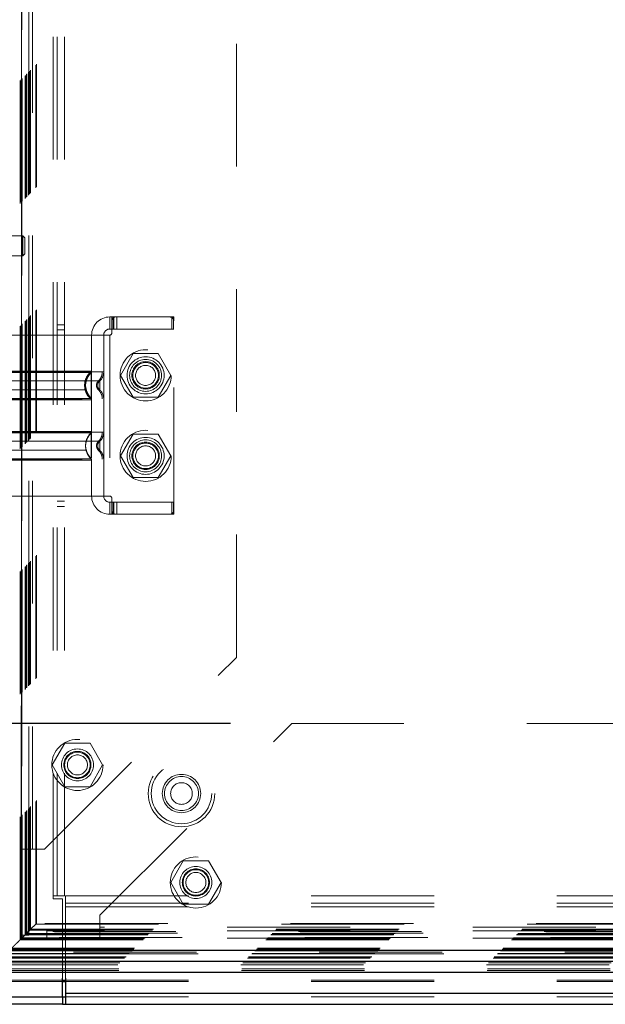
# Model space of a CAD drawing. Header units: inches. Extents: x 0.2 to 10.7, y 0.2 to 7.9.
# Tile 52 of 104: x 2.995 to 3.472, y 3.241 to 4.043. Entities that reach past the tile are written whole.
import ezdxf

# ---------------------------------------------------------------- set-up
doc = ezdxf.new("R2010")
doc.units = ezdxf.units.IN
doc.header["$MEASUREMENT"] = 0
doc.linetypes.add('HIDDEN', pattern=[0.075, 0.05, -0.025])
doc.layers.add('DIMENSIONS', color=140, linetype='Continuous')
doc.styles.add('SLDTEXTSTYLE0', font='TXT', dxfattribs={"width": 0.7})
doc.dimstyles.new('SLDDIMSTYLE0', dxfattribs={"dimtxt": 0.084961, "dimasz": 0.13, "dimexe": 0, "dimexo": 0.0625, "dimgap": 0.02124, "dimtad": 0, "dimtih": 1, "dimtoh": 1, "dimlfac": 12, "dimrnd": 1e-09, "dimzin": 12, "dimdsep": 46, "dimtxsty": 'SLDTEXTSTYLE0', "dimsah": 1, "dimcen": 0.09, "dimadec": 0, "dimazin": 3, "dimtfac": 1, "dimtofl": 0, "dimtmove": 0, "dimatfit": 3, "dimfxl": 0, "dimfrac": 2, "dimtolj": 1, "dimtzin": 12, "dimarcsym": 0})

# ---------------------------------------------------------------- blocks, each defined once
blk = doc.blocks.new('_D')
at = {"layer": 'DIMENSIONS'}
for p, q in [((3.16685, 4.95967), (2.50581, 4.95967)), ((2.63081, 4.95967), (2.63081, 4.3998)), ((2.46924, 4.24575), (2.44071, 4.24575)), ((2.44071, 4.24575), (2.44071, 4.11072)), ((2.79239, 4.24575), (2.82092, 4.24575)), ((2.82092, 4.24575), (2.82092, 4.11072)), ((2.44071, 4.11072), (2.46924, 4.11072)), ((2.82092, 4.11072), (2.79239, 4.11072)), ((2.63081, 3.46939), (2.63081, 4.0917)), ((3.16685, 3.46939), (2.50581, 3.46939))]:
    blk.add_line(p, q, dxfattribs=at)
for points in [[(2.63081, 4.95967), (2.61081, 4.82967), (2.65081, 4.82967)], [(2.63081, 3.46939), (2.65081, 3.59939), (2.61081, 3.59939)]]:
    blk.add_solid(points, dxfattribs=at)
at = {"layer": 'DIMENSIONS', "char_height": 0.083333, "attachment_point": 1, "style": 'SLDTEXTSTYLE0'}
for s, insert in [('17.88', (2.46924, 4.37219)), ('454.2', (2.46924, 4.21814))]:
    blk.add_mtext(s, dxfattribs=dict(at, insert=insert))

msp = doc.modelspace()

# ---------------------------------------------------------------- linework, layer by layer
at = {"color": 7, "linetype": 'HIDDEN', "lineweight": 18}
for p, q in [((2.9957412, 3.2932413), (2.9957412, 5.135814)), ((2.9965745, 3.2940746), (2.9965745, 5.1349806)), ((2.9967873, 5.134753), (2.9967873, 3.2943052)), ((2.9969912, 5.134564), (2.9969912, 3.2944913)), ((2.9969912, 3.2944913), (2.9969912, 5.134564)), ((2.9974078, 3.294908), (2.9974078, 5.1341473)), ((2.9974555, 3.2949382), (2.9974555, 5.1341048)), ((2.9996995, 3.2971996), (2.9996995, 5.1318556)), ((2.9996995, 3.2971996), (2.9996995, 5.1318556)), ((2.9999405, 3.2974406), (2.9999405, 5.1316146)), ((3.0008697, 3.2983698), (3.0008697, 5.1306854)), ((3.0011578, 3.298658), (3.0011578, 5.1303973)), ((3.0027804, 3.300261), (3.0027804, 5.1287927)), ((3.0034877, 3.3009878), (3.0034877, 5.1280674)), ((3.0042607, 3.3017609), (3.0042607, 5.1272944)), ((3.0083512, 3.3058513), (3.0083512, 5.1232039)), ((3.0090796, 3.3065826), (3.0090796, 5.1224932)), ((3.0227145, 3.3290358), (3.0227145, 5.0999525)), ((3.0227145, 3.3290358), (3.0227145, 5.0999525)), ((3.0257145, 3.3290358), (3.0257145, 5.0999525)), ((3.0317145, 3.3290358), (3.0317145, 5.0999525)), ((2.996847, 3.3670693), (2.996847, 5.061986)), ((3.002847, 3.3670693), (3.002847, 5.061986)), ((3.005847, 3.3670693), (3.005847, 5.061986)), ((3.005847, 3.3670693), (3.005847, 5.061986)), ((3.171847, 3.5233193), (3.171847, 4.905736)), ((2.9977952, 3.8668298), (2.9699081, 3.8668298)), ((2.9977952, 3.8668298), (2.9977952, 3.8504256)), ((2.9994356, 3.8651894), (2.9977952, 3.8668298)), ((2.9994356, 3.8651894), (2.9994356, 3.852066)), ((2.9977952, 3.8504256), (2.9994356, 3.852066)), ((2.9699081, 3.8504256), (2.9977952, 3.8504256)), ((3.0686613, 3.8006749), (3.0686613, 3.7908324)), ((3.0686613, 3.8006749), (3.0703018, 3.8006749)), ((3.0703018, 3.8006749), (3.0719422, 3.8006749)), ((3.0703018, 3.7973941), (3.0703018, 3.8006749)), ((3.0703018, 3.7973941), (3.0703018, 3.7875516)), ((3.0715709, 3.7908324), (3.0715709, 3.8006749)), ((3.0719422, 3.7908324), (3.0719422, 3.8006749)), ((3.0735826, 3.8006749), (3.0719422, 3.8006749)), ((3.1175458, 3.8006749), (3.0735826, 3.8006749)), ((3.0744949, 3.7908324), (3.0744949, 3.8006749)), ((3.1191863, 3.8006749), (3.1175458, 3.8006749)), ((3.1191863, 3.8006749), (3.1208267, 3.8006749)), ((3.1191863, 3.7908324), (3.1191863, 3.8006749)), ((3.1204699, 3.7908324), (3.1204699, 3.8006749)), ((3.1208267, 3.7973941), (3.1208267, 3.8006749)), ((3.1208267, 3.6431946), (3.1208267, 3.7973941)), ((3.0317145, 3.7942442), (3.0257145, 3.7942442)), ((3.0257145, 3.7900775), (3.0317145, 3.7900775)), ((3.0703018, 3.7908324), (3.0686613, 3.7908324)), ((3.0719422, 3.7908324), (3.0703018, 3.7908324)), ((3.1191863, 3.7908324), (3.0719422, 3.7908324)), ((3.1208267, 3.7908324), (3.1191863, 3.7908324)), ((3.0538976, 3.7859112), (2.9718766, 3.7859112)), ((3.0686613, 3.7859112), (3.0538976, 3.7859112)), ((3.0538976, 3.7859112), (3.0538976, 3.6546776)), ((3.0538976, 3.7859112), (3.0538976, 3.7566151)), ((3.0637401, 3.7859112), (3.0637401, 3.6546776)), ((3.0637401, 3.7859112), (3.0637401, 3.7559044)), ((3.0686613, 3.7859112), (3.0686613, 3.6546776)), ((3.0686613, 3.7859112), (3.0686613, 3.6546776)), ((3.0876128, 3.7708193), (3.0773649, 3.7530693)), ((3.1081088, 3.7708193), (3.0876128, 3.7708193)), ((3.1183567, 3.7530693), (3.1081088, 3.7708193)), ((3.0773649, 3.7530693), (3.0876128, 3.7353193)), ((3.1081088, 3.7353193), (3.1183567, 3.7530693)), ((3.0589062, 3.7457046), (3.0588188, 3.7449007)), ((3.0588188, 3.7449007), (3.0589062, 3.7440967)), ((3.0876128, 3.7353193), (3.1081088, 3.7353193)), ((3.0534064, 3.706232), (3.0525637, 3.7049816)), ((3.0876128, 3.705236), (3.0773649, 3.687486)), ((3.1081088, 3.705236), (3.0876128, 3.705236)), ((3.1183567, 3.687486), (3.1081088, 3.705236)), ((3.0589062, 3.696492), (3.0588188, 3.6956881)), ((3.0588188, 3.6956881), (3.0589062, 3.6948841)), ((3.0589089, 3.6965052), (3.0588202, 3.6956881)), ((3.0588202, 3.6956881), (3.0589089, 3.6948709)), ((3.0525637, 3.6863945), (3.0534064, 3.6851441)), ((3.0538976, 3.6839736), (3.0538976, 3.6546776)), ((3.0637401, 3.6846843), (3.0637401, 3.6546776)), ((3.0773649, 3.687486), (3.0876128, 3.669736)), ((3.1081088, 3.669736), (3.1183567, 3.687486)), ((3.0876128, 3.669736), (3.1081088, 3.669736)), ((3.0538976, 3.6546776), (2.9718766, 3.6546776)), ((3.0257145, 3.6504942), (3.0317145, 3.6504942)), ((3.0686613, 3.6546776), (3.0538976, 3.6546776)), ((3.0703018, 3.6530371), (3.0703018, 3.6431946)), ((3.0257145, 3.6463275), (3.0317145, 3.6463275)), ((3.0686613, 3.6497563), (3.0686613, 3.6399138)), ((3.0686613, 3.6497563), (3.0703018, 3.6497563)), ((3.0703018, 3.6497563), (3.0719422, 3.6497563)), ((3.0703018, 3.6399138), (3.0703018, 3.6431946)), ((3.0715709, 3.6399138), (3.0715709, 3.6497563)), ((3.0719422, 3.6399138), (3.0719422, 3.6497563)), ((3.1191863, 3.6497563), (3.0719422, 3.6497563)), ((3.0744949, 3.6399138), (3.0744949, 3.6497563)), ((3.1191863, 3.6399138), (3.1191863, 3.6497563)), ((3.1191863, 3.6497563), (3.1208267, 3.6497563)), ((3.1204699, 3.6399138), (3.1204699, 3.6497563)), ((3.1208267, 3.6399138), (3.1208267, 3.6431946)), ((3.0703018, 3.6399138), (3.0686613, 3.6399138)), ((3.0719422, 3.6399138), (3.0703018, 3.6399138)), ((3.0735826, 3.6399138), (3.0719422, 3.6399138)), ((3.0735826, 3.6399138), (3.1175458, 3.6399138)), ((3.1191863, 3.6399138), (3.1175458, 3.6399138)), ((3.1208267, 3.6399138), (3.1191863, 3.6399138)), ((3.015597, 3.3670693), (3.171847, 3.5233193)), ((2.9965597, 3.4836915), (2.9965556, 3.2940874)), ((3.060597, 3.3131388), (3.216847, 3.4693888)), ((4.308097, 3.4693888), (3.216847, 3.4693888)), ((3.032099, 3.4534305), (3.021851, 3.4356805)), ((3.0525949, 3.4534305), (3.032099, 3.4534305)), ((3.0628429, 3.4356805), (3.0525949, 3.4534305)), ((3.021851, 3.4356805), (3.032099, 3.4179305)), ((3.0525949, 3.4179305), (3.0628429, 3.4356805)), ((3.032099, 3.4179305), (3.0525949, 3.4179305)), ((2.996847, 3.3670693), (3.005847, 3.3670693)), ((2.996847, 3.2970693), (2.996847, 3.3670693)), ((3.002847, 3.2970693), (3.002847, 3.3670693)), ((3.005847, 3.3670693), (3.015597, 3.3670693)), ((3.1285157, 3.3576388), (3.1182677, 3.3398888)), ((3.1490116, 3.3576388), (3.1285157, 3.3576388)), ((3.1592596, 3.3398888), (3.1490116, 3.3576388)), ((3.1182677, 3.3398888), (3.1285157, 3.3221388)), ((3.1490116, 3.3221388), (3.1592596, 3.3398888)), ((3.0227145, 3.3265358), (3.0227145, 3.3290358)), ((3.0317145, 3.3290358), (3.0227145, 3.3290358)), ((3.0302145, 3.3265358), (3.0227145, 3.3265358)), ((3.0302145, 3.261954), (3.0302145, 3.3265358)), ((3.032707, 3.3290358), (4.492222, 3.3290358)), ((3.032707, 3.3290358), (3.032707, 3.3200358)), ((3.032707, 3.3230358), (4.492222, 3.3230358)), ((3.1285157, 3.3221388), (3.1490116, 3.3221388)), ((3.032707, 3.3200358), (4.492222, 3.3200358)), ((3.032707, 3.3200358), (3.032707, 3.261954)), ((3.032707, 3.3200358), (4.492222, 3.3200358)), ((3.0083512, 3.3058513), (3.0042607, 3.3017609)), ((3.0083512, 3.3058513), (4.5165371, 3.3058513)), ((4.5158252, 3.3065849), (3.0090685, 3.3065849)), ((3.060597, 3.3033888), (3.060597, 3.3131388)), ((2.9999405, 3.2974406), (2.9965745, 3.2940746)), ((2.9999405, 3.2974406), (4.5249478, 3.2974406)), ((3.0011578, 3.298658), (3.0008697, 3.2983698)), ((3.0008697, 3.2983698), (4.5240186, 3.2983698)), ((4.5237305, 3.298658), (3.0011578, 3.298658)), ((3.0025988, 3.3000989), (3.0019764, 3.2994765)), ((4.5223774, 3.3000279), (3.0024866, 3.3000279)), ((4.5223225, 3.3000716), (3.0025595, 3.3000716)), ((3.0034877, 3.3009878), (3.0027308, 3.3002309)), ((3.0042607, 3.3017609), (3.0034877, 3.3009878)), ((3.0034877, 3.3009878), (4.5214006, 3.3009878)), ((3.0042607, 3.3017609), (4.5206276, 3.3017609)), ((3.0174303, 3.3003888), (3.0174303, 3.2943888)), ((3.060597, 3.3003888), (3.0174303, 3.3003888)), ((4.464347, 3.3033888), (3.060597, 3.3033888)), ((3.060597, 3.2943888), (3.060597, 3.3033888)), ((4.464347, 3.3033888), (3.060597, 3.3033888)), ((4.464347, 3.3003888), (3.060597, 3.3003888)), ((2.9965745, 3.2940746), (2.9957412, 3.2932413)), ((2.9957412, 3.2932413), (4.5291471, 3.2932413)), ((2.9965745, 3.2940746), (4.5283138, 3.2940746)), ((2.9965991, 3.2940687), (4.5283048, 3.2940687)), ((2.9967402, 3.2942337), (4.5281381, 3.2942337)), ((2.996847, 3.2970693), (3.002847, 3.2970693)), ((2.9969912, 3.2944913), (4.5278971, 3.2944913)), ((2.9969912, 3.2944913), (4.5278971, 3.2944913)), ((4.5275037, 3.294921), (2.997375, 3.294921)), ((2.9974078, 3.294908), (4.5274805, 3.294908)), ((2.9996995, 3.2971996), (4.5251888, 3.2971996)), ((2.9996995, 3.2971996), (4.5251888, 3.2971996)), ((3.060597, 3.2943888), (3.0174303, 3.2943888)), ((4.464347, 3.2943888), (3.060597, 3.2943888)), ((4.5406241, 3.2817749), (2.9842673, 3.2817749)), ((2.9843496, 3.2817988), (4.5405387, 3.2817988)), ((2.9845052, 3.2820053), (4.5403831, 3.2820053)), ((4.5391975, 3.2831739), (2.9856915, 3.2831739)), ((2.9868241, 3.2843243), (4.5380641, 3.2843243)), ((2.9872948, 3.2847533), (4.5375935, 3.2847533)), ((2.9881265, 3.2856267), (4.5367618, 3.2856267)), ((2.9888573, 3.2863574), (4.536031, 3.2863574)), ((2.976958, 3.2744582), (4.5479302, 3.2744582)), ((2.9779418, 3.2754477), (4.5469426, 3.2754477)), ((2.9807078, 3.2782079), (4.5441805, 3.2782079)), ((2.9815217, 3.2790219), (4.5433666, 3.2790219)), ((2.9816714, 3.2791716), (4.5432169, 3.2791716)), ((2.981903, 3.279399), (4.5429712, 3.279399)), ((2.9752651, 3.2727143), (4.5496232, 3.2727143)), ((2.9759587, 3.2682563), (4.5489296, 3.2682563)), ((2.9760656, 3.2693895), (4.5488227, 3.2693895)), ((2.9618239, 3.2593206), (3.0302145, 3.2593206)), ((2.9627531, 3.2602532), (3.0302145, 3.2602532)), ((3.032707, 3.2602532), (4.492222, 3.2602532)), ((3.032707, 3.2593206), (4.492222, 3.2593206)), ((3.032707, 3.2496192), (4.492222, 3.2496192)), ((3.032707, 3.2466192), (4.492222, 3.2466192))]:
    msp.add_line(p, q, dxfattribs=at)
at = {"color": 7, "linetype": 'Continuous', "lineweight": 25}
for p, q in [((2.9872948, 3.2847533), (4.5375935, 3.2847533)), ((2.9843496, 3.27589), (4.5405387, 3.27589)), ((2.9752651, 3.2668055), (4.5496232, 3.2668055)), ((3.0302145, 3.2466192), (3.0302145, 3.261954)), ((3.0302145, 3.2602532), (3.032707, 3.2602532)), ((3.0302145, 3.2593206), (3.032707, 3.2593206)), ((3.032707, 3.261954), (3.032707, 3.2496192)), ((3.032707, 3.2496192), (4.492222, 3.2496192)), ((3.032707, 3.2496192), (3.032707, 3.2406192)), ((2.9572071, 3.2466192), (3.0302145, 3.2466192)), ((3.030207, 3.2466192), (3.030207, 3.2406192)), ((3.0302145, 3.2466192), (3.032707, 3.2466192)), ((3.030207, 3.2406192), (2.9572038, 3.2406192)), ((3.030207, 3.2406192), (3.032707, 3.2406192)), ((3.032707, 3.2406192), (4.492222, 3.2406192))]:
    msp.add_line(p, q, dxfattribs=at)
at = {"color": 7, "linetype": 'HIDDEN', "lineweight": 18}
for centre, radius in [((3.0979303, 3.7530693), 0.0208333), ((3.0978608, 3.7531028), 0.0150919), ((3.0978608, 3.7530693), 0.0130208), ((3.0978608, 3.7531028), 0.0111549), ((3.0978608, 3.7530693), 0.0104167), ((3.0978608, 3.7530693), 0.0081625), ((3.0979303, 3.687486), 0.0208333), ((3.0978608, 3.687486), 0.0150919), ((3.0978608, 3.687486), 0.0130208), ((3.0978608, 3.687486), 0.0111549), ((3.0978608, 3.687486), 0.0104167), ((3.0978608, 3.687486), 0.0081625), ((3.042347, 3.4356805), 0.0208333), ((3.042347, 3.4356805), 0.0130208), ((3.042347, 3.4356805), 0.0110417), ((3.042347, 3.4356805), 0.0104167), ((3.042347, 3.4356805), 0.0081625), ((3.1270478, 3.4123692), 0.0270833), ((3.1270478, 3.4123692), 0.0245833), ((3.1270478, 3.4123692), 0.0245833), ((3.1270478, 3.4123692), 0.015625), ((3.1270478, 3.4123692), 0.0138333), ((3.1270478, 3.4123692), 0.0088333), ((3.1387636, 3.3398888), 0.0208333), ((3.1387636, 3.3398888), 0.0130208), ((3.1387636, 3.3398888), 0.0110417), ((3.1387636, 3.3398888), 0.0104167), ((3.1387636, 3.3398888), 0.0081625)]:
    msp.add_circle(centre, radius, dxfattribs=at)
for centre, radius, start, end in [((3.0686613, 3.7859112), 0.0147638, 90, 180), ((3.0735826, 3.7973941), 0.0032808, 90, 180), ((3.1175458, 3.7973941), 0.0032808, 0, 90), ((3.0686613, 3.7859112), 0.0049213, 90, 180), ((3.0686613, 3.7875516), 0.0016404, 270, 0), ((3.0522571, 3.7566151), 0.0016404, 314.4762725, 360), ((3.0538976, 3.7559044), 0.0098425, 311.7633977, 0), ((3.0538976, 3.7338969), 0.0098425, 0, 48.2366023), ((3.0522571, 3.7331862), 0.0016404, 0, 45.5237275), ((3.0522571, 3.7074025), 0.0016404, 314.4762725, 360), ((3.0538976, 3.7066918), 0.0098425, 311.7633977, 0), ((3.0538976, 3.6846843), 0.0098425, 0, 48.2366023), ((3.0522571, 3.6839736), 0.0016404, 0, 45.5237275), ((3.0686613, 3.6546776), 0.0147638, 180, 270), ((3.0686613, 3.6546776), 0.0049213, 180, 270), ((3.0686613, 3.6530371), 0.0016404, 0, 90), ((3.0735826, 3.6431946), 0.0032808, 180, 270), ((3.1175458, 3.6431946), 0.0032808, 270, 0)]:
    msp.add_arc(centre, radius, start, end, dxfattribs=at)
for points, knots in [([(3.0025046, 3.3000096), (3.0024972, 3.30215), (3.0024763, 3.3082281), (3.0024588, 3.3192627), (3.0024476, 3.3340083), (3.0024468, 3.3511499), (3.0024518, 3.3756651), (3.0024566, 3.4061005), (3.0024519, 3.4514758), (3.002454, 3.5057894), (3.0024528, 3.6243131), (3.0024539, 3.8572414), (3.0024534, 4.2451067), (3.0024528, 4.5863601), (3.0024538, 4.8213118), (3.0024519, 4.9093041), (3.0024568, 4.9754369), (3.0024533, 5.0198521), (3.002448, 5.0422947), (3.0024471, 5.0635386), (3.0024582, 5.0822809), (3.0024838, 5.0978878), (3.0025191, 5.1104472), (3.0025576, 5.1203851), (3.0025871, 5.1262635), (3.0025989, 5.1288768), (3.0025993, 5.1289547)], [0, 0, 0, 0, 0.00351099, 0.00997012, 0.01809984, 0.02769812, 0.03808723, 0.05831184, 0.07762083, 0.11251589, 0.14740176, 0.27203389, 0.49458523, 0.78361263, 0.83178777, 0.87997353, 0.92794543, 0.94026453, 0.95282728, 0.96475771, 0.97511069, 0.9835701, 0.99035753, 0.99571192, 0.99987228, 1, 1, 1, 1]), ([(3.0637401, 3.7559044), (3.0635203, 3.7559044), (3.0630807, 3.7559044), (3.0595691, 3.7559044), (3.0541113, 3.7559044), (3.0467105, 3.7559044), (3.0377062, 3.7559044), (3.0274299, 3.7559044), (3.0162803, 3.7559044), (3.004685, 3.7559044), (2.9930895, 3.7559044), (2.9819402, 3.7559044), (2.9716628, 3.7559044), (2.9626629, 3.7559044), (2.9552459, 3.7559044), (2.9498482, 3.7559044), (2.9467425, 3.7559044), (2.9463378, 3.7559044), (2.946204, 3.7559044)], [0, 0, 0, 0, 0.06454115, 0.12908229, 0.19362344, 0.25816459, 0.32270573, 0.38724688, 0.45178803, 0.51632918, 0.58087032, 0.64541147, 0.70995262, 0.77449376, 0.83903491, 0.90357606, 0.9681172, 1, 1, 1, 1]), ([(3.0534064, 3.7554446), (3.0534136, 3.7554446), (3.052135, 3.7554447), (3.047259, 3.7554447), (3.0436465, 3.7554447), (3.0346243, 3.7554448), (3.0292208, 3.7554448), (3.0174385, 3.7554449), (3.011062, 3.7554449), (2.9983083, 3.755445), (2.9919311, 3.755445), (2.98015, 3.755445), (2.9747446, 3.7554451), (2.9657239, 3.7554451), (2.9621109, 3.7554451), (2.9572349, 3.7554452), (2.9559535, 3.7554452), (2.9559641, 3.7554453)], [0, 0, 0, 0, 0.125, 0.125, 0.25, 0.25, 0.375, 0.375, 0.5, 0.5, 0.625, 0.625, 0.75, 0.75, 0.875, 0.875, 1, 1, 1, 1]), ([(3.0533234, 3.7566151), (3.0532298, 3.7566151), (3.0528978, 3.7566151), (3.0503706, 3.7566151), (3.0458873, 3.7566151), (3.0397025, 3.7566151), (3.0322037, 3.7566151), (3.0236388, 3.7566151), (3.0143478, 3.7566151), (3.004685, 3.7566151), (2.9950221, 3.7566151), (2.9857311, 3.7566151), (2.9771662, 3.7566151), (2.9696674, 3.7566151), (2.9634826, 3.7566151), (2.9589993, 3.7566151), (2.9564721, 3.7566151), (2.9561401, 3.7566151), (2.9560465, 3.7566151)], [0, 0, 0, 0, 0.0265657, 0.09419917, 0.16183265, 0.22946612, 0.29709959, 0.36473307, 0.43236654, 0.50000002, 0.56763349, 0.63526696, 0.70290044, 0.77053391, 0.83816738, 0.90580086, 0.97343433, 1, 1, 1, 1]), ([(3.0526568, 3.7342585), (3.0519935, 3.7349862), (3.050667, 3.7364414), (3.0492895, 3.7390905), (3.0484105, 3.7419317), (3.0481082, 3.7449007), (3.0484105, 3.7478696), (3.0492895, 3.7507108), (3.050667, 3.7533599), (3.0519935, 3.7548151), (3.0526568, 3.7555429)], [0, 0, 0, 0, 0.12508567, 0.250126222, 0.375155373, 0.5, 0.624844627, 0.749873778, 0.87491433, 1, 1, 1, 1]), ([(3.0534064, 3.7343567), (3.0505916, 3.7370882), (3.0473721, 3.7449007), (3.0505916, 3.7527131), (3.0534064, 3.7554446)], [0.027131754, 0.027131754, 0.027131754, 0.027131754, 0.5, 0.972868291, 0.972868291, 0.972868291, 0.972868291]), ([(3.0534064, 3.7552398), (3.0530065, 3.7547641), (3.0522592, 3.7538751), (3.0510464, 3.7520557), (3.0496691, 3.7496159), (3.0492825, 3.7475828), (3.0490532, 3.7463767)], [0, 0, 0, 0, 0.18303053, 0.3420067, 0.60967324, 1, 1, 1, 1]), ([(3.0531657, 3.7554393), (3.0532393, 3.7555194), (3.0533881, 3.7556813), (3.0535403, 3.7559772), (3.0536438, 3.7562937), (3.0536545, 3.7565138), (3.0536598, 3.7566227)], [0, 0, 0, 0, 0.247526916, 0.500003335, 0.752478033, 1, 1, 1, 1]), ([(3.0534064, 3.7343567), (3.0534064, 3.734329), (3.0534064, 3.7360785), (3.0534064, 3.740761), (3.0534064, 3.7449007), (3.0534064, 3.7490403), (3.0534064, 3.7537228), (3.0534064, 3.7554724), (3.0534064, 3.7554446)], [3.14159265, 3.14159265, 3.14159265, 3.14159265, 3.92699082, 4.3196899, 4.71238898, 5.10508806, 5.49778714, 6.28318531, 6.28318531, 6.28318531, 6.28318531]), ([(3.0593409, 3.7485308), (3.0598182, 3.7490171), (3.0607837, 3.7500006), (3.0618064, 3.7518324), (3.0624752, 3.7538274), (3.0625585, 3.7552171), (3.0625998, 3.7559044)], [0, 0, 0, 0, 0.24712976, 0.49986574, 0.75266153, 1, 1, 1, 1]), ([(3.060454, 3.748562), (3.0604635, 3.748562), (3.0571848, 3.748562), (3.0445078, 3.748562), (3.0268453, 3.748562), (3.004685, 3.748562), (2.9825246, 3.748562), (2.9648621, 3.748562), (2.9521851, 3.748562), (2.9489064, 3.748562), (2.9489159, 3.748562)], [4.71241411, 4.71241411, 4.71241411, 4.71241411, 5.15721613, 5.48839216, 5.88580339, 6.28321463, 6.68062587, 7.0780371, 7.40921314, 7.85401516, 7.85401516, 7.85401516, 7.85401516]), ([(3.0595048, 3.7412064), (3.0592625, 3.7414523), (3.0587772, 3.7419445), (3.0582679, 3.7428627), (3.0579399, 3.7438562), (3.0578256, 3.7449007), (3.0579399, 3.7459451), (3.0582679, 3.7469387), (3.0587772, 3.7478568), (3.0592625, 3.748349), (3.0595048, 3.7485949)], [0, 0, 0, 0, 0.12483229, 0.24993898, 0.37510563, 0.5, 0.62489437, 0.75006102, 0.87516771, 1, 1, 1, 1]), ([(3.0604532, 3.7482771), (3.0602409, 3.7481218), (3.0598208, 3.7478145), (3.0593455, 3.7471208), (3.0589948, 3.7463147), (3.058896, 3.7457137), (3.058847, 3.7454155)], [0, 0, 0, 0, 0.25727177, 0.50914097, 0.75642294, 1, 1, 1, 1]), ([(3.0604532, 3.7485629), (3.0602144, 3.7483165), (3.0597363, 3.7478233), (3.0593099, 3.7471216), (3.0591751, 3.7466787), (3.0591405, 3.7465649)], [0, 0, 0, 0, 0.42578797, 0.85251278, 1, 1, 1, 1]), ([(3.0604532, 3.7412384), (3.0604532, 3.7412384), (3.0604532, 3.7413338), (3.0604532, 3.7417007), (3.0604532, 3.7419721), (3.0604532, 3.7426501), (3.0604532, 3.7430563), (3.0604532, 3.7439421), (3.0604532, 3.7444213), (3.0604532, 3.74538), (3.0604532, 3.7458592), (3.0604532, 3.746745), (3.0604532, 3.7471513), (3.0604532, 3.7478292), (3.0604532, 3.7481007), (3.0604532, 3.7484676), (3.0604532, 3.7485629), (3.0604532, 3.7485629)], [0, 0, 0, 0, 0.125, 0.125, 0.25, 0.25, 0.375, 0.375, 0.5, 0.5, 0.625, 0.625, 0.75, 0.75, 0.875, 0.875, 1, 1, 1, 1]), ([(2.9489159, 3.7412393), (2.9489064, 3.7412393), (2.9521851, 3.7412393), (2.9648621, 3.7412393), (2.9825246, 3.7412393), (3.004685, 3.7412393), (3.0268453, 3.7412393), (3.0445078, 3.7412393), (3.0571848, 3.7412393), (3.0604635, 3.7412393), (3.060454, 3.7412393)], [4.71236405, 4.71236405, 4.71236405, 4.71236405, 5.15716608, 5.48834211, 5.88575335, 6.2831646, 6.68057584, 7.07798708, 7.40916311, 7.85396503, 7.85396503, 7.85396503, 7.85396503]), ([(3.0490532, 3.7434246), (3.0492825, 3.7422185), (3.0496691, 3.7401854), (3.0510464, 3.7377456), (3.0522592, 3.7359262), (3.0530065, 3.7350372), (3.0534064, 3.7345615)], [0, 0, 0, 0, 0.39032676, 0.6579933, 0.81696947, 1, 1, 1, 1]), ([(3.058847, 3.7443858), (3.058896, 3.7440876), (3.0589948, 3.7434866), (3.0593455, 3.7426806), (3.0598208, 3.7419868), (3.0602409, 3.7416795), (3.0604532, 3.7415242)], [0, 0, 0, 0, 0.24357706, 0.49085903, 0.74272823, 1, 1, 1, 1]), ([(3.0591405, 3.7432364), (3.0591751, 3.7431226), (3.0593099, 3.7426797), (3.0597363, 3.741978), (3.0602144, 3.7414848), (3.0604532, 3.7412384)], [0, 0, 0, 0, 0.14748723, 0.574212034, 1, 1, 1, 1]), ([(3.0625998, 3.7338969), (3.0625585, 3.7345842), (3.0624752, 3.7359739), (3.0618064, 3.7379689), (3.0607837, 3.7398007), (3.0598182, 3.7407842), (3.0593409, 3.7412705)], [0, 0, 0, 0, 0.24733846, 0.50013425, 0.75287023, 1, 1, 1, 1]), ([(2.946204, 3.7338969), (2.9463378, 3.7338969), (2.9467425, 3.7338969), (2.9498482, 3.7338969), (2.9552459, 3.7338969), (2.9626629, 3.7338969), (2.9716628, 3.7338969), (2.9819402, 3.7338969), (2.9930895, 3.7338969), (3.004685, 3.7338969), (3.0162803, 3.7338969), (3.0274299, 3.7338969), (3.0377062, 3.7338969), (3.0467105, 3.7338969), (3.0541113, 3.7338969), (3.0595691, 3.7338969), (3.0630807, 3.7338969), (3.0635203, 3.7338969), (3.0637401, 3.7338969)], [0, 0, 0, 0, 0.031882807, 0.096423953, 0.160965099, 0.225506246, 0.290047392, 0.354588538, 0.419129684, 0.48367083, 0.548211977, 0.612753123, 0.677294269, 0.741835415, 0.806376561, 0.870917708, 0.935458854, 1, 1, 1, 1]), ([(2.9559641, 3.7343561), (2.9559535, 3.7343561), (2.9572349, 3.7343561), (2.9621109, 3.7343562), (2.9657239, 3.7343562), (2.9747446, 3.7343563), (2.98015, 3.7343563), (2.9919311, 3.7343563), (2.9983083, 3.7343564), (3.011062, 3.7343564), (3.0174385, 3.7343564), (3.0292208, 3.7343565), (3.0346243, 3.7343565), (3.0436465, 3.7343566), (3.047259, 3.7343566), (3.052135, 3.7343567), (3.0534136, 3.7343567), (3.0534064, 3.7343567)], [0, 0, 0, 0, 0.125, 0.125, 0.25, 0.25, 0.375, 0.375, 0.5, 0.5, 0.625, 0.625, 0.75, 0.75, 0.875, 0.875, 1, 1, 1, 1]), ([(2.9560465, 3.7331862), (2.9561401, 3.7331862), (2.9564721, 3.7331862), (2.9589993, 3.7331862), (2.9634826, 3.7331862), (2.9696674, 3.7331862), (2.9771662, 3.7331862), (2.9857311, 3.7331862), (2.9950221, 3.7331862), (3.004685, 3.7331862), (3.0143478, 3.7331862), (3.0236388, 3.7331862), (3.0322037, 3.7331862), (3.0397025, 3.7331862), (3.0458873, 3.7331862), (3.0503706, 3.7331862), (3.0528978, 3.7331862), (3.0532298, 3.7331862), (3.0533234, 3.7331862)], [0, 0, 0, 0, 0.02656567, 0.09419915, 0.16183262, 0.22946609, 0.29709957, 0.36473304, 0.43236651, 0.49999999, 0.56763346, 0.63526693, 0.70290041, 0.77053388, 0.83816736, 0.90580083, 0.9734343, 1, 1, 1, 1]), ([(3.0536598, 3.7331786), (3.0536545, 3.7332875), (3.0536438, 3.7335076), (3.0535404, 3.7338241), (3.0533881, 3.73412), (3.0532393, 3.7342819), (3.0531657, 3.734362)], [0, 0, 0, 0, 0.24752196, 0.49999665, 0.75247307, 1, 1, 1, 1]), ([(3.0637401, 3.7066918), (3.0635203, 3.7066918), (3.0630807, 3.7066918), (3.0595691, 3.7066918), (3.0541113, 3.7066918), (3.0467105, 3.7066918), (3.0377062, 3.7066918), (3.0274299, 3.7066918), (3.0162803, 3.7066918), (3.004685, 3.7066918), (2.9930895, 3.7066918), (2.9819402, 3.7066918), (2.9716628, 3.7066918), (2.9626629, 3.7066918), (2.9552459, 3.7066918), (2.9498482, 3.7066918), (2.9467425, 3.7066918), (2.9463378, 3.7066918), (2.946204, 3.7066918)], [0, 0, 0, 0, 0.06454115, 0.12908229, 0.19362344, 0.25816459, 0.32270573, 0.38724688, 0.45178803, 0.51632918, 0.58087032, 0.64541147, 0.70995262, 0.77449376, 0.83903491, 0.90357606, 0.9681172, 1, 1, 1, 1]), ([(3.0533234, 3.7074025), (3.0532298, 3.7074025), (3.0528978, 3.7074025), (3.0503706, 3.7074025), (3.0458873, 3.7074025), (3.0397025, 3.7074025), (3.0322037, 3.7074025), (3.0236388, 3.7074025), (3.0143478, 3.7074025), (3.004685, 3.7074025), (2.9950221, 3.7074025), (2.9857311, 3.7074025), (2.9771662, 3.7074025), (2.9696674, 3.7074025), (2.9634826, 3.7074025), (2.9589993, 3.7074025), (2.9564721, 3.7074025), (2.9561401, 3.7074025), (2.9560465, 3.7074025)], [0, 0, 0, 0, 0.0265657, 0.09419917, 0.16183265, 0.22946612, 0.29709959, 0.36473307, 0.43236654, 0.50000002, 0.56763349, 0.63526696, 0.70290044, 0.77053391, 0.83816738, 0.90580086, 0.97343433, 1, 1, 1, 1]), ([(3.0531664, 3.7062267), (3.05324, 3.7063068), (3.0533888, 3.7064687), (3.0535411, 3.7067646), (3.0536445, 3.7070811), (3.0536552, 3.7073012), (3.0536606, 3.7074101)], [0, 0, 0, 0, 0.2475266, 0.50000296, 0.7524778, 1, 1, 1, 1]), ([(3.0593409, 3.6993182), (3.0598182, 3.6998045), (3.0607837, 3.700788), (3.0618064, 3.7026198), (3.0624752, 3.7046148), (3.0625585, 3.7060045), (3.0625998, 3.7066918)], [0, 0, 0, 0, 0.24712976, 0.49986574, 0.75266153, 1, 1, 1, 1]), ([(3.060454, 3.6993494), (3.0604635, 3.6993494), (3.0571848, 3.6993494), (3.0445078, 3.6993494), (3.0268453, 3.6993494), (3.004685, 3.6993494), (2.9825246, 3.6993494), (2.9648621, 3.6993494), (2.9521851, 3.6993494), (2.9489064, 3.6993494), (2.9489159, 3.6993494)], [4.71241411, 4.71241411, 4.71241411, 4.71241411, 5.15721613, 5.48839216, 5.88580339, 6.28321463, 6.68062587, 7.0780371, 7.40921314, 7.85401516, 7.85401516, 7.85401516, 7.85401516]), ([(3.0530868, 3.706232), (3.053056, 3.706232), (3.0528904, 3.706232), (3.0515149, 3.706232), (3.0485907, 3.706232), (3.0437238, 3.706232), (3.0367617, 3.706232), (3.0276286, 3.706232), (3.016682, 3.706232), (3.004685, 3.706232), (2.9926879, 3.706232), (2.9817414, 3.706232), (2.9726082, 3.706232), (2.9656462, 3.706232), (2.9607791, 3.706232), (2.9578551, 3.706232), (2.95648, 3.706232), (2.9563145, 3.706232), (2.9562838, 3.706232)], [0, 0, 0, 0, 0.01170879, 0.06293156, 0.12064901, 0.18517906, 0.25643081, 0.33371416, 0.41561542, 0.50003731, 0.58445919, 0.66636046, 0.7436438, 0.81489554, 0.8794256, 0.93714304, 0.98836581, 1, 1, 1, 1]), ([(3.0500291, 3.7008215), (3.0495049, 3.6991103), (3.0484565, 3.6956881), (3.0495049, 3.6922658), (3.0500291, 3.6905547)], [0, 0, 0, 0, 0.50000001, 1, 1, 1, 1]), ([(3.0534064, 3.7060272), (3.0530065, 3.7055515), (3.0522592, 3.7046625), (3.0510464, 3.7028431), (3.0496691, 3.7004033), (3.0492825, 3.6983702), (3.0490532, 3.6971641)], [0, 0, 0, 0, 0.18303053, 0.3420067, 0.60967324, 1, 1, 1, 1]), ([(3.0534064, 3.6851441), (3.0534064, 3.6851164), (3.0534064, 3.6868659), (3.0534064, 3.6915484), (3.0534064, 3.6956881), (3.0534064, 3.6998277), (3.0534064, 3.7045102), (3.0534064, 3.7062598), (3.0534064, 3.706232)], [3.14159265, 3.14159265, 3.14159265, 3.14159265, 3.92699082, 4.3196899, 4.71238898, 5.10508806, 5.49778714, 6.28318531, 6.28318531, 6.28318531, 6.28318531]), ([(3.0595048, 3.6919938), (3.0592625, 3.6922397), (3.0587772, 3.6927319), (3.0582679, 3.6936501), (3.0579399, 3.6946436), (3.0578256, 3.6956881), (3.0579399, 3.6967325), (3.0582679, 3.6977261), (3.0587772, 3.6986442), (3.0592625, 3.6991364), (3.0595048, 3.6993823)], [0, 0, 0, 0, 0.12483229, 0.24993898, 0.37510563, 0.5, 0.62489437, 0.75006102, 0.87516771, 1, 1, 1, 1]), ([(3.0604532, 3.6990645), (3.0602409, 3.6989092), (3.0598208, 3.6986019), (3.0593455, 3.6979082), (3.0589948, 3.6971021), (3.058896, 3.6965011), (3.058847, 3.6962029)], [0, 0, 0, 0, 0.25727177, 0.50914097, 0.75642294, 1, 1, 1, 1]), ([(3.0604532, 3.6993503), (3.0602144, 3.6991039), (3.0597363, 3.6986107), (3.0593099, 3.697909), (3.0591751, 3.6974661), (3.0591405, 3.6973523)], [0, 0, 0, 0, 0.425787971, 0.852512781, 1, 1, 1, 1]), ([(3.0604538, 3.6993496), (3.0602082, 3.6991066), (3.0597692, 3.6986723), (3.059487, 3.6981243), (3.0593628, 3.697883)], [0, 0, 0, 0, 0.55961997, 1, 1, 1, 1]), ([(3.0604532, 3.6920258), (3.0604532, 3.6920258), (3.0604532, 3.6921212), (3.0604532, 3.6924881), (3.0604532, 3.6927595), (3.0604532, 3.6934375), (3.0604532, 3.6938437), (3.0604532, 3.6947295), (3.0604532, 3.6952087), (3.0604532, 3.6961674), (3.0604532, 3.6966466), (3.0604532, 3.6975324), (3.0604532, 3.6979387), (3.0604532, 3.6986166), (3.0604532, 3.6988881), (3.0604532, 3.699255), (3.0604532, 3.6993503), (3.0604532, 3.6993503)], [0, 0, 0, 0, 0.125, 0.125, 0.25, 0.25, 0.375, 0.375, 0.5, 0.5, 0.625, 0.625, 0.75, 0.75, 0.875, 0.875, 1, 1, 1, 1]), ([(2.9489159, 3.6920267), (2.9489064, 3.6920267), (2.9521851, 3.6920267), (2.9648621, 3.6920267), (2.9825246, 3.6920267), (3.004685, 3.6920267), (3.0268453, 3.6920267), (3.0445078, 3.6920267), (3.0571848, 3.6920267), (3.0604635, 3.6920267), (3.060454, 3.6920267)], [4.71236405, 4.71236405, 4.71236405, 4.71236405, 5.15716608, 5.48834211, 5.88575335, 6.2831646, 6.68057584, 7.07798708, 7.40916311, 7.85396514, 7.85396514, 7.85396514, 7.85396514]), ([(3.0490532, 3.694212), (3.0492825, 3.6930059), (3.0496691, 3.6909728), (3.0510464, 3.688533), (3.0522592, 3.6867136), (3.0530065, 3.6858246), (3.0534064, 3.6853489)], [0, 0, 0, 0, 0.39032676, 0.6579933, 0.81696947, 1, 1, 1, 1]), ([(3.058847, 3.6951732), (3.058896, 3.694875), (3.0589948, 3.694274), (3.0593455, 3.693468), (3.0598208, 3.6927742), (3.0602409, 3.6924669), (3.0604532, 3.6923116)], [0, 0, 0, 0, 0.243577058, 0.490859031, 0.742728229, 1, 1, 1, 1]), ([(3.0591405, 3.6940238), (3.0591751, 3.69391), (3.0593099, 3.6934671), (3.0597363, 3.6927654), (3.0602144, 3.6922722), (3.0604532, 3.6920258)], [0, 0, 0, 0, 0.14748723, 0.57421203, 1, 1, 1, 1]), ([(3.0625998, 3.6846843), (3.0625585, 3.6853716), (3.0624752, 3.6867613), (3.0618064, 3.6887563), (3.0607837, 3.6905881), (3.0598182, 3.6915716), (3.0593409, 3.6920579)], [0, 0, 0, 0, 0.24733846, 0.50013425, 0.75287023, 1, 1, 1, 1]), ([(3.0593628, 3.6934931), (3.059487, 3.6932518), (3.0597692, 3.6927039), (3.0602082, 3.6922696), (3.0604538, 3.6920265)], [0, 0, 0, 0, 0.44037997, 1, 1, 1, 1]), ([(2.946204, 3.6846843), (2.9463378, 3.6846843), (2.9467425, 3.6846843), (2.9498482, 3.6846843), (2.9552459, 3.6846843), (2.9626629, 3.6846843), (2.9716628, 3.6846843), (2.9819402, 3.6846843), (2.9930895, 3.6846843), (3.004685, 3.6846843), (3.0162803, 3.6846843), (3.0274299, 3.6846843), (3.0377062, 3.6846843), (3.0467105, 3.6846843), (3.0541113, 3.6846843), (3.0595691, 3.6846843), (3.0630807, 3.6846843), (3.0635203, 3.6846843), (3.0637401, 3.6846843)], [0, 0, 0, 0, 0.03188281, 0.09642395, 0.1609651, 0.22550625, 0.29004739, 0.35458854, 0.41912968, 0.48367083, 0.54821198, 0.61275312, 0.67729427, 0.74183542, 0.80637656, 0.87091771, 0.93545885, 1, 1, 1, 1]), ([(2.9560465, 3.6839736), (2.9561401, 3.6839736), (2.9564721, 3.6839736), (2.9589993, 3.6839736), (2.9634826, 3.6839736), (2.9696674, 3.6839736), (2.9771662, 3.6839736), (2.9857311, 3.6839736), (2.9950221, 3.6839736), (3.004685, 3.6839736), (3.0143478, 3.6839736), (3.0236388, 3.6839736), (3.0322037, 3.6839736), (3.0397025, 3.6839736), (3.0458873, 3.6839736), (3.0503706, 3.6839736), (3.0528978, 3.6839736), (3.0532298, 3.6839736), (3.0533234, 3.6839736)], [0, 0, 0, 0, 0.02656567, 0.09419915, 0.16183262, 0.22946609, 0.29709957, 0.36473304, 0.43236651, 0.49999999, 0.56763346, 0.63526693, 0.70290041, 0.77053388, 0.83816736, 0.90580083, 0.9734343, 1, 1, 1, 1]), ([(2.9562838, 3.6851441), (2.9563145, 3.6851441), (2.95648, 3.6851441), (2.9578551, 3.6851441), (2.9607791, 3.6851441), (2.9656462, 3.6851441), (2.9726082, 3.6851441), (2.9817414, 3.6851441), (2.9926879, 3.6851441), (3.004685, 3.6851441), (3.016682, 3.6851441), (3.0276286, 3.6851441), (3.0367617, 3.6851441), (3.0437238, 3.6851441), (3.0485907, 3.6851441), (3.0515149, 3.6851441), (3.0528904, 3.6851441), (3.053056, 3.6851441), (3.0530868, 3.6851441)], [0, 0, 0, 0, 0.01163419, 0.06285695, 0.1205744, 0.18510445, 0.2563562, 0.33363954, 0.41554081, 0.49996269, 0.58438458, 0.66628584, 0.74356919, 0.81482094, 0.87935099, 0.93706844, 0.98829121, 1, 1, 1, 1]), ([(3.0536606, 3.683966), (3.0536552, 3.6840749), (3.0536445, 3.684295), (3.0535411, 3.6846115), (3.0533888, 3.6849074), (3.05324, 3.6850693), (3.0531664, 3.6851494)], [0, 0, 0, 0, 0.2475222, 0.49999702, 0.75247338, 1, 1, 1, 1]), ([(3.0081691, 3.3056692), (3.0082527, 3.3057478), (3.0084893, 3.3059701), (3.0087506, 3.3062447), (3.0089321, 3.3064322), (3.0090502, 3.3065501), (3.0091081, 3.3066148), (3.0089086, 3.3064393), (3.0085916, 3.3061049), (3.0083512, 3.3058513)], [0, 0, 0, 0, 0.07365217, 0.20848997, 0.27020712, 0.32874735, 0.4334968, 0.57037829, 1, 1, 1, 1]), ([(2.9972692, 3.2947694), (2.997275, 3.2947756), (2.997312, 3.2948156), (2.9981398, 3.2956905), (3.001071, 3.298533), (3.0003799, 3.2978884), (3.0019906, 3.2994887), (3.0022962, 3.2998042), (3.0025192, 3.3000337), (3.0026471, 3.3001395), (3.0027039, 3.3002011), (3.0027454, 3.3002469), (3.0027773, 3.300286), (3.002677, 3.3001873), (3.0017919, 3.2992841), (3.0007459, 3.2982426), (2.9999405, 3.2974406)], [0, 0, 0, 0, 0.001538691, 0.009841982, 0.22571339, 0.543359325, 0.571740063, 0.599772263, 0.614380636, 0.625947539, 0.631109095, 0.636704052, 0.649658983, 0.68097499, 0.75432116, 1, 1, 1, 1]), ([(3.0023158, 3.2998258), (3.0028435, 3.3003564), (3.003937, 3.3014559), (3.0048639, 3.3023705), (3.0053435, 3.3028436)], [0, 0, 0, 0, 0.48263508, 1, 1, 1, 1]), ([(2.9871816, 3.284672), (2.9874622, 3.2849501), (2.9879052, 3.2853889), (2.9885852, 3.2860809), (2.9891643, 3.2866678), (2.9896834, 3.2871758), (2.9903336, 3.2878424), (2.9908018, 3.2882927), (2.991782, 3.2892896), (2.9930235, 3.2905168), (2.9944119, 3.2919069), (2.9955448, 3.2930401), (2.996214, 3.2937348), (2.9966637, 3.2941869), (2.9969896, 3.2945172), (2.9972124, 3.2946956), (2.9973386, 3.2948353), (2.9974366, 3.2949634), (2.997476, 3.2949995), (2.9974026, 3.2949197), (2.997375, 3.2948896)], [0, 0, 0, 0, 0.07248121, 0.11440853, 0.15839701, 0.2030076, 0.23118071, 0.32563489, 0.41389928, 0.55989492, 0.71427079, 0.78943932, 0.82917083, 0.86907468, 0.88980057, 0.90626185, 0.91936881, 0.93533463, 0.97568583, 1, 1, 1, 1]), ([(2.9967402, 3.2942479), (2.9967337, 3.2942384), (2.9967228, 3.2942226), (2.9967641, 3.2942691), (2.996833, 3.2943345), (2.9968582, 3.2943584)], [0, 0, 0, 0, 0.4831408, 0.81107607, 1, 1, 1, 1])]:
    msp.add_open_spline(points, degree=3, knots=knots, dxfattribs=at)
for points in [[(3.0534064, 3.7554446), (3.0520109, 3.7540731), (3.0497656, 3.7507689), (3.0489774, 3.7468595), (3.0489807, 3.7449007)], [(3.0489807, 3.7449007), (3.0489774, 3.7429418), (3.0497656, 3.7390324), (3.0520109, 3.7357282), (3.0534064, 3.7343567)], [(3.0534064, 3.706232), (3.0520109, 3.7048605), (3.0497656, 3.7015563), (3.0489774, 3.697647), (3.0489807, 3.6956881)], [(3.0489807, 3.6956881), (3.0489774, 3.6937292), (3.0497656, 3.6898198), (3.0520109, 3.6865156), (3.0534064, 3.6851441)]]:
    msp.add_open_spline(points, degree=3, dxfattribs=at)

# ---------------------------------------------------------------- dimensions: what is measured, and where the dimension line sits
at = {"layer": 'DIMENSIONS'}
dim = msp.add_linear_dim(base=(2.6308127, 3.4693888), p1=(3.216847, 4.9596665), p2=(3.216847, 3.4693888), angle=90, dimstyle='SLDDIMSTYLE0', dxfattribs=at)
dim.commit()
dim.dimension.update_dxf_attribs({"geometry": '_D', "text_midpoint": (2.6308127, 4.2457495), "dimtype": 160})

doc.saveas('drawing.dxf')
